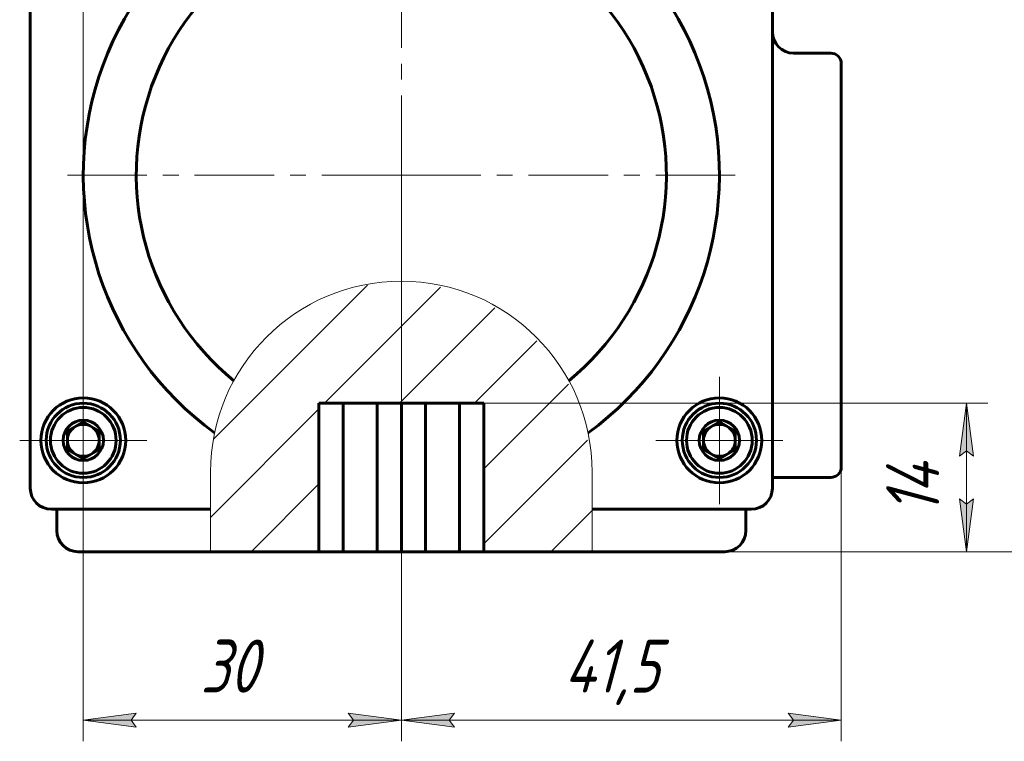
# Model space of a CAD drawing. Header units: millimetres. Extents: x 0 to 594, y 0 to 420.
# Tile 17 of 24: x 439 to 532, y 160 to 228. Entities that reach past the tile are written whole.
import ezdxf

# ---------------------------------------------------------------- set-up
doc = ezdxf.new("R2010")
doc.units = ezdxf.units.MM
for name, pattern in [('K5LT_AXLED', [12, 7.5, -1.5, 1.5, -1.5]), ('K5LT_BASIC', [0]), ('K5LT_THIN', [0]), ('K5LT_THIN_INCLUDED_TO_HATCHING', [0])]:
    doc.linetypes.add(name, pattern=pattern)
doc.layers.add('Системный слой', color=7, linetype='Continuous')
doc.layers.add('Системный слой (1)', color=251, linetype='Continuous', true_color=0x6c6c6c)
doc.styles.add('KDIMTEXTSTYLE', font='txt', dxfattribs={"width": 0.96, "oblique": 15, "height": 5})
doc.styles.add('KTEXTSTYLE', font='txt', dxfattribs={"width": 0.96, "height": 5})
doc.dimstyles.new('KDIMSTYLE (1.00)', dxfattribs={"dimtxt": 5, "dimasz": 1, "dimexe": 2, "dimexo": 0, "dimgap": 1, "dimtad": 1, "dimtxsty": 'KDIMTEXTSTYLE', "dimsah": 1, "dimcen": 0, "dimdle": 1, "dimadec": 0, "dimazin": 0, "dimtfac": 0.667, "dimtmove": 0, "dimatfit": 3, "dimfxl": 1, "dimtvp": 1, "dimtolj": 1, "dimtzin": 0, "dimarcsym": 0})

# ---------------------------------------------------------------- blocks, each defined once
blk = doc.blocks.new('U68')
at = {"layer": 'Системный слой (1)', "color": 150, "linetype": 'K5LT_BASIC', "lineweight": 60, "true_color": 0x0080ff}
for p, q in [((441.642, 181.626), (456.642, 181.626)), ((492.642, 181.626), (507.642, 181.626))]:
    blk.add_line(p, q, dxfattribs=at)
blk = doc.blocks.new('U88')
at = {"layer": 'Системный слой (1)', "color": 150, "linetype": 'K5LT_BASIC', "lineweight": 60, "true_color": 0x0080ff}
for p, q in [((456.642, 177.626), (444.142, 177.626)), ((505.142, 177.626), (492.642, 177.626))]:
    blk.add_line(p, q, dxfattribs=at)
blk = doc.blocks.new('U91')
at = {"layer": 'Системный слой (1)', "color": 7, "linetype": 'K5LT_THIN_INCLUDED_TO_HATCHING', "lineweight": 18}
for p, q in [((456.642, 185.133), (456.642, 177.626)), ((492.642, 177.626), (492.642, 185.133))]:
    blk.add_line(p, q, dxfattribs=at)
blk.add_arc((474.642, 185.133), 18, 0, 180, dxfattribs=at)
blk = doc.blocks.new('U92')
at = {"layer": 'Системный слой (1)', "color": 30, "linetype": 'K5LT_AXLED', "lineweight": 18, "true_color": 0xff8000}
for q in [(444.642, 194.126), (438.642, 188.126), (450.642, 188.126), (444.642, 182.126)]:
    blk.add_line((444.642, 188.126), q, dxfattribs=at)
blk = doc.blocks.new('U94')
at = {"layer": 'Системный слой (1)', "color": 30, "linetype": 'K5LT_AXLED', "lineweight": 18, "true_color": 0xff8000}
for q in [(474.642, 245.126), (442.642, 213.126), (506.642, 213.126), (474.642, 181.126)]:
    blk.add_line((474.642, 213.126), q, dxfattribs=at)
blk = doc.blocks.new('U95')
at = {"layer": 'Системный слой (1)', "color": 30, "linetype": 'K5LT_AXLED', "lineweight": 18, "true_color": 0xff8000}
for q in [(504.642, 194.126), (498.642, 188.126), (510.642, 188.126), (504.642, 182.126)]:
    blk.add_line((504.642, 188.126), q, dxfattribs=at)
blk = doc.blocks.new('D12')
at = {"layer": 'Системный слой (1)'}
for points in [[(449.142, 277.069), (449.642, 277.727), (444.642, 277.069), (449.642, 276.41)], [(509.642, 277.069), (504.642, 277.727), (505.142, 277.069), (504.642, 276.41)]]:
    blk.add_hatch(color=7, dxfattribs=at).paths.add_polyline_path(points)
at = {"layer": 'Системный слой (1)', "color": 7, "linetype": 'K5LT_THIN', "lineweight": 18}
for p, q in [((444.642, 213.126), (444.642, 279.069)), ((509.642, 230.048), (509.642, 279.069)), ((444.642, 277.069), (449.642, 277.727)), ((449.642, 277.727), (449.142, 277.069)), ((505.142, 277.069), (504.642, 277.727)), ((504.642, 277.727), (509.642, 277.069)), ((449.642, 276.41), (444.642, 277.069)), ((509.642, 277.069), (444.642, 277.069)), ((449.142, 277.069), (449.642, 276.41)), ((509.642, 277.069), (504.642, 276.41)), ((504.642, 276.41), (505.142, 277.069))]:
    blk.add_line(p, q, dxfattribs=at)
blk.add_wipeout([(473.19, 278.069), (473.19, 285.45), (480.779, 285.45), (480.779, 278.069)]).dxf.layer = 'Системный слой (1)'
at = {"layer": 'Системный слой (1)', "color": 7, "insert": (473.19, 284.656), "char_height": 5, "attachment_point": 1, "style": 'KTEXTSTYLE'}
blk.add_mtext('\\fArial|b0|c204|p34;\\H5.0;\\W1.000;\\Q15;\\fGOST Type AU|b0|i0|c204|p34;\\Q15;\\W0.960;65', dxfattribs=at)
blk = doc.blocks.new('KDIMARROW_01')
at = {"layer": 'Системный слой'}
blk.add_hatch(color=0, dxfattribs=at).paths.add_polyline_path([(-5, -0.658), (0, 0), (-5, 0.658), (-4.5, 0)])
at = {"layer": 'Системный слой', "color": 0, "linetype": 'K5LT_THIN', "lineweight": 18}
for p, q in [((-4.5, 0), (-5, 0.658)), ((-5, 0.658), (0, 0)), ((0, 0), (-5, -0.658)), ((-5, -0.658), (-4.5, 0))]:
    blk.add_line(p, q, dxfattribs=at)
at = {"layer": 'Системный слой (1)', "color": 0, "linetype": 'K5LT_THIN', "lineweight": 18}
blk.add_line((305.918, 124.034), (303.918, 124.034), dxfattribs=at)
blk = doc.blocks.new('D13')
at = {"layer": 'Системный слой (1)'}
for points in [[(444.642, 161.76), (449.642, 162.419), (449.142, 161.76), (449.642, 161.102)], [(474.642, 161.76), (469.642, 162.419), (470.142, 161.76), (469.642, 161.102)]]:
    blk.add_hatch(color=7, dxfattribs=at).paths.add_polyline_path(points)
at = {"layer": 'Системный слой (1)', "color": 7, "linetype": 'K5LT_THIN', "lineweight": 18}
for p, q in [((444.642, 213.126), (444.642, 159.76)), ((474.642, 213.126), (474.642, 159.76)), ((444.642, 161.76), (449.642, 162.419)), ((449.642, 161.102), (444.642, 161.76)), ((444.642, 161.76), (474.642, 161.76)), ((449.642, 162.419), (449.142, 161.76)), ((449.142, 161.76), (449.642, 161.102)), ((470.142, 161.76), (469.642, 162.419)), ((469.642, 162.419), (474.642, 161.76)), ((474.642, 161.76), (469.642, 161.102)), ((469.642, 161.102), (470.142, 161.76))]:
    blk.add_line(p, q, dxfattribs=at)
blk.add_wipeout([(455.69, 162.76), (455.69, 170.142), (463.279, 170.142), (463.279, 162.76)]).dxf.layer = 'Системный слой (1)'
at = {"layer": 'Системный слой (1)', "color": 7, "insert": (455.69, 169.348), "char_height": 5, "attachment_point": 1, "style": 'KTEXTSTYLE'}
blk.add_mtext('\\fArial|b0|c204|p34;\\H5.0;\\W1.000;\\Q15;\\fGOST Type AU|b0|i0|c204|p34;\\Q15;\\W0.960;30', dxfattribs=at)
blk = doc.blocks.new('D14')
at = {"layer": 'Системный слой (1)'}
for points in [[(479.142, 161.76), (479.642, 162.419), (474.642, 161.76), (479.642, 161.102)], [(516.142, 161.76), (511.142, 162.419), (511.642, 161.76), (511.142, 161.102)]]:
    blk.add_hatch(color=7, dxfattribs=at).paths.add_polyline_path(points)
at = {"layer": 'Системный слой (1)', "color": 7, "linetype": 'K5LT_THIN', "lineweight": 18}
for p, q in [((474.642, 213.126), (474.642, 159.76)), ((516.142, 185.626), (516.142, 159.76)), ((474.642, 161.76), (479.642, 162.419)), ((479.642, 161.102), (474.642, 161.76)), ((516.142, 161.76), (474.642, 161.76)), ((479.642, 162.419), (479.142, 161.76)), ((479.142, 161.76), (479.642, 161.102)), ((511.642, 161.76), (511.142, 162.419)), ((511.142, 162.419), (516.142, 161.76)), ((516.142, 161.76), (511.142, 161.102)), ((511.142, 161.102), (511.642, 161.76))]:
    blk.add_line(p, q, dxfattribs=at)
blk.add_wipeout([(489.985, 162.76), (489.985, 170.142), (500.368, 170.142), (500.368, 162.76)]).dxf.layer = 'Системный слой (1)'
at = {"layer": 'Системный слой (1)', "color": 7, "insert": (489.985, 169.348), "char_height": 5, "attachment_point": 1, "style": 'KTEXTSTYLE'}
blk.add_mtext('\\fArial|b0|c204|p34;\\H5.0;\\W1.000;\\Q15;\\fGOST Type AU|b0|i0|c204|p34;\\Q15;\\W0.960;41,5', dxfattribs=at)
blk = doc.blocks.new('D15')
at = {"layer": 'Системный слой (1)'}
for points in [[(541.09, 238.126), (540.431, 243.126), (539.773, 238.126), (540.431, 238.626)], [(540.431, 177.626), (541.09, 182.626), (540.431, 182.126), (539.773, 182.626)]]:
    blk.add_hatch(color=7, dxfattribs=at).paths.add_polyline_path(points)
at = {"layer": 'Системный слой (1)', "color": 7, "linetype": 'K5LT_THIN', "lineweight": 18}
for p, q in [((507.642, 243.126), (542.431, 243.126)), ((539.773, 238.126), (540.431, 243.126)), ((540.431, 243.126), (541.09, 238.126)), ((540.431, 177.626), (540.431, 243.126)), ((540.431, 238.626), (539.773, 238.126)), ((541.09, 238.126), (540.431, 238.626)), ((540.431, 177.626), (539.773, 182.626)), ((539.773, 182.626), (540.431, 182.126)), ((540.431, 182.126), (541.09, 182.626)), ((541.09, 182.626), (540.431, 177.626)), ((505.142, 177.626), (542.431, 177.626))]:
    blk.add_line(p, q, dxfattribs=at)
blk.add_wipeout([(539.431, 204.506), (532.05, 204.506), (532.05, 215.778), (539.431, 215.778)]).dxf.layer = 'Системный слой (1)'
at = {"layer": 'Системный слой (1)', "color": 7, "insert": (532.844, 204.506), "char_height": 5, "attachment_point": 1, "rotation": 90, "style": 'KTEXTSTYLE'}
blk.add_mtext('\\fArial|b0|c204|p34;\\H5.0;\\W1.000;\\Q15;\\fGOST Type AU|b0|i0|c204|p34;\\Q15;\\W0.960;65,5', dxfattribs=at)
blk = doc.blocks.new('D16')
at = {"layer": 'Системный слой (1)'}
for points in [[(553.311, 244.626), (552.653, 249.626), (551.995, 244.626), (552.653, 245.126)], [(552.653, 177.626), (553.311, 182.626), (552.653, 182.126), (551.995, 182.626)]]:
    blk.add_hatch(color=7, dxfattribs=at).paths.add_polyline_path(points)
at = {"layer": 'Системный слой (1)', "color": 7, "linetype": 'K5LT_THIN', "lineweight": 18}
for p, q in [((495.642, 249.626), (554.653, 249.626)), ((551.995, 244.626), (552.653, 249.626)), ((552.653, 249.626), (553.311, 244.626)), ((552.653, 177.626), (552.653, 249.626)), ((552.653, 245.126), (551.995, 244.626)), ((553.311, 244.626), (552.653, 245.126)), ((552.653, 177.626), (551.995, 182.626)), ((551.995, 182.626), (552.653, 182.126)), ((552.653, 182.126), (553.311, 182.626)), ((553.311, 182.626), (552.653, 177.626)), ((505.142, 177.626), (554.653, 177.626))]:
    blk.add_line(p, q, dxfattribs=at)
blk.add_wipeout([(551.653, 209.541), (544.271, 209.541), (544.271, 217.385), (551.653, 217.385)]).dxf.layer = 'Системный слой (1)'
at = {"layer": 'Системный слой (1)', "color": 7, "insert": (545.065, 209.541), "char_height": 5, "attachment_point": 1, "rotation": 90, "style": 'KTEXTSTYLE'}
blk.add_mtext('\\fArial|b0|c204|p34;\\H5.0;\\W1.000;\\Q15;\\fGOST Type AU|b0|i0|c204|p34;\\Q15;\\W0.960;72', dxfattribs=at)
blk = doc.blocks.new('D17')
at = {"layer": 'Системный слой (1)'}
for points in [[(564.164, 264.626), (563.506, 269.626), (562.848, 264.626), (563.506, 265.126)], [(563.506, 177.626), (564.164, 182.626), (563.506, 182.126), (562.848, 182.626)]]:
    blk.add_hatch(color=7, dxfattribs=at).paths.add_polyline_path(points)
at = {"layer": 'Системный слой (1)', "color": 7, "linetype": 'K5LT_THIN', "lineweight": 18}
for p, q in [((478.885, 269.626), (565.506, 269.626)), ((562.848, 264.626), (563.506, 269.626)), ((563.506, 269.626), (564.164, 264.626)), ((563.506, 177.626), (563.506, 269.626)), ((563.506, 265.126), (562.848, 264.626)), ((564.164, 264.626), (563.506, 265.126)), ((563.506, 177.626), (562.848, 182.626)), ((562.848, 182.626), (563.506, 182.126)), ((563.506, 182.126), (564.164, 182.626)), ((564.164, 182.626), (563.506, 177.626)), ((505.142, 177.626), (565.506, 177.626))]:
    blk.add_line(p, q, dxfattribs=at)
blk.add_wipeout([(562.506, 219.541), (555.124, 219.541), (555.124, 227.385), (562.506, 227.385)]).dxf.layer = 'Системный слой (1)'
at = {"layer": 'Системный слой (1)', "color": 7, "insert": (555.919, 219.541), "char_height": 5, "attachment_point": 1, "rotation": 90, "style": 'KTEXTSTYLE'}
blk.add_mtext('\\fArial|b0|c204|p34;\\H5.0;\\W1.000;\\Q15;\\fGOST Type AU|b0|i0|c204|p34;\\Q15;\\W0.960;92', dxfattribs=at)
blk = doc.blocks.new('D18')
at = {"layer": 'Системный слой (1)', "color": 7, "linetype": 'K5LT_THIN', "lineweight": 18}
for p, q in [((482.421, 191.626), (529.965, 191.626)), ((527.965, 191.626), (528.623, 186.626)), ((527.965, 177.626), (527.965, 191.626)), ((528.623, 186.626), (527.965, 187.126)), ((527.965, 182.126), (528.623, 182.626)), ((528.623, 182.626), (527.965, 177.626)), ((482.421, 177.626), (529.965, 177.626))]:
    blk.add_line(p, q, dxfattribs=at)
blk.add_wipeout([(526.965, 181.137), (519.583, 181.137), (519.583, 187.837), (526.965, 187.837)]).dxf.layer = 'Системный слой (1)'
at = {"layer": 'Системный слой (1)'}
for points in [[(528.623, 186.626), (527.965, 191.626), (527.307, 186.626), (527.965, 187.126)], [(527.965, 177.626), (528.623, 182.626), (527.965, 182.126), (527.307, 182.626)]]:
    blk.add_hatch(color=7, dxfattribs=at).paths.add_polyline_path(points)
at = {"layer": 'Системный слой (1)', "color": 7, "linetype": 'K5LT_THIN', "lineweight": 18}
for p, q in [((527.307, 186.626), (527.965, 191.626)), ((527.965, 187.126), (527.307, 186.626)), ((527.965, 177.626), (527.307, 182.626)), ((527.307, 182.626), (527.965, 182.126))]:
    blk.add_line(p, q, dxfattribs=at)
at = {"layer": 'Системный слой (1)', "color": 7, "insert": (520.377, 181.137), "char_height": 5, "attachment_point": 1, "rotation": 90, "style": 'KTEXTSTYLE'}
blk.add_mtext('\\fArial|b0|c204|p34;\\H5.0;\\W1.000;\\Q15;\\fGOST Type AU|b0|i0|c204|p34;\\Q15;\\W0.960;14', dxfattribs=at)

msp = doc.modelspace()

# ---------------------------------------------------------------- hatches: boundary and pattern name
at = {"layer": 'Системный слой (1)'}
h = msp.add_hatch(dxfattribs=at)
h.set_pattern_fill('', angle=45, style=0, pattern_type=0)
h.set_pattern_definition([(45, (0, 0), (-3.535534, 3.535534), [])])
h.paths.add_polyline_path([(482.421, 177.626), (492.642, 177.626), (492.642, 185.133), (491.847, 190.425), (489.531, 195.249), (485.898, 199.179), (481.271, 201.868), (476.058, 203.077), (470.719, 202.7), (465.728, 200.77), (461.524, 197.458), (458.48, 193.056), (456.865, 187.954), (456.642, 185.133), (456.642, 177.626), (466.864, 177.626), (466.864, 191.626), (482.421, 191.626)])

# ---------------------------------------------------------------- linework, layer by layer
at = {"layer": 'Системный слой (1)', "color": 150, "linetype": 'K5LT_BASIC', "lineweight": 60, "true_color": 0x0080ff}
for p, q in [((439.642, 241.126), (439.642, 183.626)), ((509.642, 183.626), (509.642, 241.126)), ((515.142, 224.626), (511.642, 224.626)), ((516.142, 185.626), (516.142, 223.626)), ((482.421, 191.626), (466.864, 191.626)), ((466.864, 177.626), (466.864, 191.626)), ((469.142, 191.626), (469.142, 177.626)), ((472.364, 191.626), (472.364, 177.626)), ((474.642, 191.626), (474.642, 177.626)), ((476.921, 191.626), (476.921, 177.626)), ((480.142, 191.626), (480.142, 177.626)), ((482.421, 191.626), (482.421, 177.626)), ((444.642, 189.859), (443.142, 188.993)), ((446.142, 188.993), (444.642, 189.859)), ((504.642, 189.859), (503.142, 188.993)), ((506.142, 188.993), (504.642, 189.859)), ((443.142, 188.993), (443.142, 187.26)), ((446.142, 187.26), (446.142, 188.993)), ((503.142, 188.993), (503.142, 187.26)), ((506.142, 187.26), (506.142, 188.993)), ((443.142, 187.26), (444.642, 186.394)), ((444.642, 186.394), (446.142, 187.26)), ((503.142, 187.26), (504.642, 186.394)), ((504.642, 186.394), (506.142, 187.26)), ((509.642, 184.626), (515.142, 184.626)), ((442.142, 181.626), (442.142, 179.626)), ((507.142, 181.626), (507.142, 179.626)), ((466.864, 177.626), (456.642, 177.626)), ((466.864, 177.626), (469.142, 177.626)), ((469.142, 177.626), (472.364, 177.626)), ((472.364, 177.626), (474.642, 177.626)), ((474.642, 177.626), (476.921, 177.626)), ((476.921, 177.626), (480.142, 177.626)), ((480.142, 177.626), (482.421, 177.626)), ((492.642, 177.626), (482.421, 177.626))]:
    msp.add_line(p, q, dxfattribs=at)
for centre, radius in [((444.642, 188.126), 4), ((444.642, 188.126), 3.5), ((504.642, 188.126), 4), ((504.642, 188.126), 3.5), ((444.642, 188.126), 3.1), ((504.642, 188.126), 3.1), ((444.642, 188.126), 1.9), ((504.642, 188.126), 1.9)]:
    msp.add_circle(centre, radius, dxfattribs=at)
for centre, radius, start, end in [((474.642, 213.126), 30, 305.95328, 234.04672), ((474.642, 213.126), 25, 309.202, 230.798), ((511.642, 226.626), 2, 180, 270), ((515.142, 223.626), 1, 0, 90), ((444.642, 188.126), 1.5, 90, 120), ((444.642, 188.126), 1.5, 60, 90), ((504.642, 188.126), 1.5, 90, 120), ((504.642, 188.126), 1.5, 60, 90), ((444.642, 188.126), 1.5, 120, 180), ((444.642, 188.126), 1.5, 0, 60), ((504.642, 188.126), 1.5, 120, 180), ((504.642, 188.126), 1.5, 0, 60), ((444.642, 188.126), 1.5, 180, 240), ((444.642, 188.126), 1.5, 300, 0), ((504.642, 188.126), 1.5, 180, 240), ((504.642, 188.126), 1.5, 300, 0), ((444.642, 188.126), 1.5, 240, 300), ((504.642, 188.126), 1.5, 240, 300), ((515.142, 185.626), 1, 270, 0), ((441.642, 183.626), 2, 180, 270), ((507.642, 183.626), 2, 270, 0), ((444.142, 179.626), 2, 180, 270), ((505.142, 179.626), 2, 270, 0)]:
    msp.add_arc(centre, radius, start, end, dxfattribs=at)

# ---------------------------------------------------------------- block references
at = {"layer": 'Системный слой (1)'}
for name in ['U94', 'U91', 'U92', 'U95', 'U68', 'U88']:
    msp.add_blockref(name, (0, 0), dxfattribs=at)

# ---------------------------------------------------------------- next in the draw order: dimensions: what is measured, and where the dimension line sits
at = {"layer": 'Системный слой (1)', "color": 7}
dim = msp.add_linear_dim(base=(509.642, 277.069), p1=(444.642, 213.126), p2=(509.642, 230.048), dimstyle='KDIMSTYLE (1.00)', override={"dimexo": 0, "dimpost": '\\fGOST Type AU|b0|c204|p34;\\H5.0;\\W0.960;\\Q15;<>', "dimblk1": 'KDIMARROW_01', "dimblk2": 'KDIMARROW_01', "dimse1": 0, "dimse2": 0, "dimclrt": 7, "dimtol": 1, "dimtp": 0, "dimtm": 0, "dimtdec": 5, "dimtolj": 1}, dxfattribs=at)
dim.commit()
dim.dimension.update_dxf_attribs({"geometry": 'D12', "text_midpoint": (477.142, 277.069), "dimtype": 160})

# ---------------------------------------------------------------- next in the draw order: dimensions: what is measured, and where the dimension line sits
dim = msp.add_linear_dim(base=(444.642, 161.76), p1=(474.642, 213.126), p2=(444.642, 213.126), dimstyle='KDIMSTYLE (1.00)', override={"dimexo": 0, "dimpost": '\\fGOST Type AU|b0|c204|p34;\\H5.0;\\W0.960;\\Q15;<>', "dimblk1": 'KDIMARROW_01', "dimblk2": 'KDIMARROW_01', "dimse1": 0, "dimse2": 0, "dimclrt": 7, "dimtol": 1, "dimtp": 0, "dimtm": 0, "dimtdec": 5, "dimtolj": 1}, dxfattribs=at)
dim.commit()
dim.dimension.update_dxf_attribs({"geometry": 'D13', "text_midpoint": (459.642, 161.76), "dimtype": 160})

# ---------------------------------------------------------------- next in the draw order: dimensions: what is measured, and where the dimension line sits
dim = msp.add_linear_dim(base=(516.142, 161.76), p1=(474.642, 213.126), p2=(516.142, 185.626), dimstyle='KDIMSTYLE (1.00)', override={"dimexo": 0, "dimpost": '\\fGOST Type AU|b0|c204|p34;\\H5.0;\\W0.960;\\Q15;<>', "dimblk1": 'KDIMARROW_01', "dimblk2": 'KDIMARROW_01', "dimse1": 0, "dimse2": 0, "dimclrt": 7, "dimtol": 1, "dimtp": 0, "dimtm": 0, "dimtdec": 5, "dimtolj": 1}, dxfattribs=at)
dim.commit()
dim.dimension.update_dxf_attribs({"geometry": 'D14', "text_midpoint": (495.392, 161.76), "dimtype": 160})

# ---------------------------------------------------------------- next in the draw order: dimensions: what is measured, and where the dimension line sits
dim = msp.add_linear_dim(base=(540.431, 177.626), p1=(507.642, 243.126), p2=(505.142, 177.626), angle=90, dimstyle='KDIMSTYLE (1.00)', override={"dimexo": 0, "dimpost": '\\fGOST Type AU|b0|c204|p34;\\H5.0;\\W0.960;\\Q15;<>', "dimblk1": 'KDIMARROW_01', "dimblk2": 'KDIMARROW_01', "dimse1": 0, "dimse2": 0, "dimclrt": 7, "dimtol": 1, "dimtp": 0, "dimtm": 0, "dimtdec": 5, "dimtolj": 1}, dxfattribs=at)
dim.commit()
dim.dimension.update_dxf_attribs({"geometry": 'D15', "text_midpoint": (540.431, 210.376), "dimtype": 160})

# ---------------------------------------------------------------- next in the draw order: dimensions: what is measured, and where the dimension line sits
dim = msp.add_linear_dim(base=(552.653, 177.626), p1=(495.642, 249.626), p2=(505.142, 177.626), angle=90, dimstyle='KDIMSTYLE (1.00)', override={"dimexo": 0, "dimpost": '\\fGOST Type AU|b0|c204|p34;\\H5.0;\\W0.960;\\Q15;<>', "dimblk1": 'KDIMARROW_01', "dimblk2": 'KDIMARROW_01', "dimse1": 0, "dimse2": 0, "dimclrt": 7, "dimtol": 1, "dimtp": 0, "dimtm": 0, "dimtdec": 5, "dimtolj": 1}, dxfattribs=at)
dim.commit()
dim.dimension.update_dxf_attribs({"geometry": 'D16', "text_midpoint": (552.653, 213.626), "dimtype": 160})

# ---------------------------------------------------------------- next in the draw order: dimensions: what is measured, and where the dimension line sits
dim = msp.add_linear_dim(base=(563.506, 177.626), p1=(478.885, 269.626), p2=(505.142, 177.626), angle=90, dimstyle='KDIMSTYLE (1.00)', override={"dimexo": 0, "dimpost": '\\fGOST Type AU|b0|c204|p34;\\H5.0;\\W0.960;\\Q15;<>', "dimblk1": 'KDIMARROW_01', "dimblk2": 'KDIMARROW_01', "dimse1": 0, "dimse2": 0, "dimclrt": 7, "dimtol": 1, "dimtp": 0, "dimtm": 0, "dimtdec": 5, "dimtolj": 1}, dxfattribs=at)
dim.commit()
dim.dimension.update_dxf_attribs({"geometry": 'D17', "text_midpoint": (563.506, 223.626), "dimtype": 160})

# ---------------------------------------------------------------- next in the draw order: dimensions: what is measured, and where the dimension line sits
dim = msp.add_linear_dim(base=(527.965, 177.626), p1=(482.421, 191.626), p2=(482.421, 177.626), angle=90, dimstyle='KDIMSTYLE (1.00)', override={"dimexo": 0, "dimpost": '\\fGOST Type AU|b0|c204|p34;\\H5.0;\\W0.960;\\Q15;<>', "dimblk1": 'KDIMARROW_01', "dimblk2": 'KDIMARROW_01', "dimse1": 0, "dimse2": 0, "dimclrt": 7, "dimtol": 1, "dimtp": 0, "dimtm": 0, "dimtdec": 5, "dimtolj": 1}, dxfattribs=at)
dim.commit()
dim.dimension.update_dxf_attribs({"geometry": 'D18', "text_midpoint": (527.965, 184.626), "dimtype": 160})

doc.saveas('drawing.dxf')
